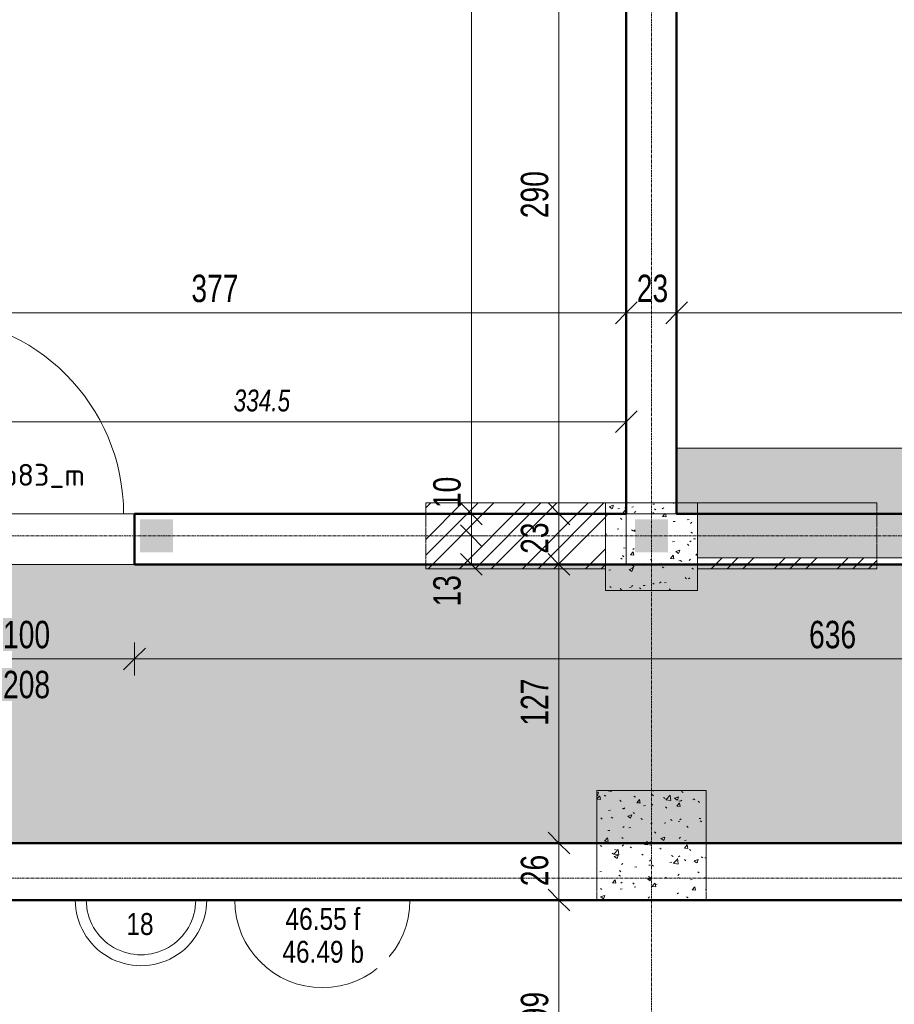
# Model space of a CAD drawing. Header units: millimetres. Extents: x 8507 to 240958, y -8745 to 78383.
# Tile 39 of 71: x 88289 to 92282, y 51298 to 55791. Entities that reach past the tile are written whole.
import ezdxf

# ---------------------------------------------------------------- set-up
doc = ezdxf.new("R2010")
doc.units = ezdxf.units.MM
for name, pattern in [('Ligne de quadrillage', [22.225, 12.7, -3.175, 3.175, -3.175]), ('Tiret 1_16_', [3.175, 1.5875, -1.5875]), ('tiret perso', [2.6, 1.3, -1.3])]:
    doc.linetypes.add(name, pattern=pattern)
for name, color, linetype, lineweight in [('A-ANNO-DIMS', 211, 'Continuous', 9), ('A-ANNO-DIMS-50', 211, 'Continuous', 9), ('A-DETL-GENF', 92, 'Continuous', 5), ('A-DETL-MBND', 5, 'Continuous', 5), ('A-DETL-THIN', 151, 'Continuous', 5), ('A-DOOR', 31, 'Continuous', 9), ('A-DOOR-IDEN', 31, 'Continuous', 9), ('A-FLOR-IDEN', 11, 'Continuous', 9), ('A-WALL', 113, 'Continuous', 9), ('G-ANNO-TEXT', 231, 'Continuous', 9), ('S-GRID', 1, 'Continuous', 9)]:
    doc.layers.add(name, color=color, linetype=linetype, lineweight=lineweight)
doc.styles.add('Arial Narrow_4', font='ARIALN.TTF', dxfattribs={"width": 0.9, "height": 125})
doc.styles.add('Arial Narrow_I', font='ARIALNI.TTF', dxfattribs={"width": 0.9, "height": 100})
doc.styles.add('Arial_1', font='arial.ttf', dxfattribs={"width": 0.8, "height": 100})
doc.styles.add('ISOCPEUR', font='isocpeur.ttf', dxfattribs={"height": 100})
doc.dimstyles.new('AB6_1_50_-_GB', dxfattribs={"dimscale": 304.8, "dimtxt": 127.928872, "dimasz": 0.328084, "dimexe": 0.246063, "dimexo": 0.0625, "dimgap": 0.04101, "dimtad": 1, "dimdec": 0, "dimlfac": 0.1, "dimdsep": 46, "dimtxsty": 'Arial Narrow_4', "dimblk1": 'OBLIQUE', "dimblk2": 'OBLIQUE', "dimsah": 1, "dimcen": 0.09, "dimazin": 0, "dimtfac": 1, "dimtdec": 4, "dimtix": 1, "dimtmove": 0, "dimatfit": 3, "dimfxl": 0.246063, "dimfxlon": 1, "dimtvp": 1, "dimtolj": 1, "dimtzin": 0, "dimarcsym": 2})
doc.dimstyles.new('AB6_1_50_-_GB_1', dxfattribs={"dimscale": 304.8, "dimtxt": 127.928872, "dimasz": 0.328084, "dimexe": 0.246063, "dimexo": 0.0625, "dimgap": 0.04101, "dimtad": 1, "dimdec": 0, "dimlfac": 0.1, "dimdsep": 46, "dimtxsty": 'Arial Narrow_4', "dimblk1": 'OBLIQUE', "dimblk2": 'OBLIQUE', "dimsah": 1, "dimcen": 0.09, "dimazin": 0, "dimtfac": 1, "dimtdec": 4, "dimtix": 1, "dimtmove": 2, "dimatfit": 3, "dimfxl": 0.246063, "dimfxlon": 1, "dimtvp": 1, "dimtolj": 1, "dimtzin": 0, "dimarcsym": 2})
doc.dimstyles.new('AB6_1_50_-_GB_3', dxfattribs={"dimscale": 304.8, "dimtxt": 127.928872, "dimasz": 0.328084, "dimexe": 0.246063, "dimexo": 0.0625, "dimgap": 0.04101, "dimtad": 1, "dimdec": 0, "dimlfac": 0.1, "dimdsep": 46, "dimtxsty": 'Arial Narrow_4', "dimblk1": 'OBLIQUE', "dimblk2": 'OBLIQUE', "dimsah": 1, "dimcen": 0.09, "dimazin": 0, "dimtfac": 1, "dimtdec": 4, "dimtix": 1, "dimtmove": 0, "dimatfit": 3, "dimfxl": 0.246063, "dimfxlon": 1, "dimtvp": 1, "dimtolj": 1, "dimtzin": 0, "dimarcsym": 2})
doc.dimstyles.new('AB6_1_50_-_GB_Italique', dxfattribs={"dimscale": 304.8, "dimtxt": 102.343097, "dimasz": 0.328084, "dimexe": 0.246063, "dimexo": 0.0625, "dimgap": 0.057415, "dimtad": 1, "dimdec": 1, "dimlfac": 0.1, "dimrnd": 0.1, "dimdsep": 46, "dimtxsty": 'Arial Narrow_I', "dimblk1": 'OBLIQUE', "dimblk2": 'OBLIQUE', "dimsah": 1, "dimcen": 0.09, "dimazin": 0, "dimtfac": 1, "dimtdec": 4, "dimtix": 1, "dimtmove": 0, "dimatfit": 3, "dimfxl": 0.246063, "dimfxlon": 1, "dimtvp": 1, "dimtfill": 1, "dimtolj": 1, "dimtzin": 0, "dimarcsym": 2})
pattern_1 = [(45, (64631.8, -542.27), (-143.6841, 143.6841), []), (45, (64703.64, -542.27), (-143.6841, 143.6841), []), (45, (64775.48, -542.27), (-143.6841, 143.6841), [])]
pattern_2 = [(50, (64631.8, -542.27), (182.18467, -15.9391), [19.05, -209.55]), (355, (64631.8, -542.27), (-35.2424, 191.0566), [15.24, -167.64]), (100.451, (64646.98, -543.6), (146.9425, 175.1167), [16.19, -178.09]), (46.184, (64631.8, -491.47), (271.0789, -42.0433), [28.575, -314.325]), (96.636, (64654.4, -494.97), (237.4025, 247.4272), [24.285, -267.135]), (351.184, (64631.8, -491.47), (237.4046, 247.4251), [22.86, -251.46]), (21, (64657.2, -504.17), (151.61488, -102.2655), [19.05, -209.55]), (326, (64657.2, -504.17), (61.80236, 184.18774), [15.24, -167.64]), (71.451, (64669.83, -512.7), (213.41706, 81.92137), [16.19, -178.09]), (37.5, (64631.8, -542.27), (3.08832, 84.555076), [8.382, -157.226, 8.382, -161.798, -168.275]), (37.5, (64631.8, -542.27), (3.08832, 84.555076), [-335.788, 8.382, -159.893]), (7.5, (64631.8, -542.27), (66.81944, 100.18075), [8.382, -88.646, 8.382, -153.416, -64.135]), (7.5, (64631.8, -542.27), (66.81944, 100.18075), [-258.826, 8.382, -55.753]), (327.5, (64575.156, -542.27), (135.59049, -5.72891), [8.382, -55.118, 8.382, -189.738, -262.89]), (327.5, (64575.156, -542.27), (135.59049, -5.72891), [-261.62, 8.382, -254.508]), (317.5, (64549.76, -542.27), (148.12889, 25.42676), [8.382, -74.168, 8.382, -123.19, -186.69]), (317.5, (64549.76, -542.27), (148.12889, 25.42676), [-214.122, 8.382, -178.308])]

# ---------------------------------------------------------------- blocks, each defined once
blk = doc.blocks.new('Porte 1Vtl - MI-p83_m-3009844-R-1 variante')
at = {"layer": 'A-DOOR'}
blk.add_line((450, -115), (450, -1015), dxfattribs=at)
blk.add_arc((450, -115), 900, 180, 270, dxfattribs=at)
blk = doc.blocks.new('DIMBLOCK41-R-1 variante')
at = {"layer": 'A-ANNO-DIMS-50', "lineweight": 18}
for p, q in [((90751.3, 51773.7), (90701.3, 51823.7)), ((90751.3, 51773.7), (90801.3, 51723.7)), ((90751.3, 50783.1), (90701.3, 50833.1)), ((90751.3, 50783.1), (90801.3, 50733.1))]:
    blk.add_line(p, q, dxfattribs=at)
at = {"layer": 'A-ANNO-DIMS-50'}
for p, q in [((90751.3, 51773.7), (90676.3, 51773.7)), ((90751.3, 50783.1), (90751.3, 51773.7)), ((90751.3, 51773.7), (90826.3, 51773.7)), ((90751.3, 50783.1), (90676.3, 50783.1)), ((90751.3, 50783.1), (90826.3, 50783.1))]:
    blk.add_line(p, q, dxfattribs=at)
at = {"layer": 'A-ANNO-DIMS-50', "color": 0, "insert": (90577.2, 51211.4), "char_height": 125, "width": 160.825, "attachment_point": 1, "rotation": 90, "line_spacing_factor": 0.974696, "style": 'Arial Narrow_4'}
blk.add_mtext('99', dxfattribs=at)
blk = doc.blocks.new('_Oblique')
at = {"color": 0, "linetype": 'ByBlock', "lineweight": -2}
blk.add_line((-0.5, -0.5), (0.5, 0.5), dxfattribs=at)
blk = doc.blocks.new('DIMBLOCK42-R-1 variante')
at = {"layer": 'A-ANNO-DIMS-50', "lineweight": 18}
for p, q in [((90751.3, 52033.7), (90701.3, 52083.7)), ((90751.3, 52033.7), (90801.3, 51983.7)), ((90751.3, 51773.7), (90701.3, 51823.7)), ((90751.3, 51773.7), (90801.3, 51723.7))]:
    blk.add_line(p, q, dxfattribs=at)
at = {"layer": 'A-ANNO-DIMS-50'}
for p, q in [((90751.3, 52033.7), (90676.3, 52033.7)), ((90751.3, 51773.7), (90751.3, 52033.7)), ((90751.3, 52033.7), (90826.3, 52033.7)), ((90751.3, 51773.7), (90676.3, 51773.7)), ((90751.3, 51773.7), (90826.3, 51773.7))]:
    blk.add_line(p, q, dxfattribs=at)
at = {"layer": 'A-ANNO-DIMS-50', "color": 0, "insert": (90577.2, 51836.7), "char_height": 125, "width": 160.825, "attachment_point": 1, "rotation": 90, "line_spacing_factor": 0.974696, "style": 'Arial Narrow_4'}
blk.add_mtext('26', dxfattribs=at)
blk = doc.blocks.new('DIMBLOCK43-R-1 variante')
at = {"layer": 'A-ANNO-DIMS-50', "lineweight": 18}
for p, q in [((90751.3, 53305.4), (90701.3, 53355.4)), ((90751.3, 53305.4), (90801.3, 53255.4)), ((90751.3, 52033.7), (90701.3, 52083.7)), ((90751.3, 52033.7), (90801.3, 51983.7))]:
    blk.add_line(p, q, dxfattribs=at)
at = {"layer": 'A-ANNO-DIMS-50'}
for p, q in [((90751.3, 53305.4), (90676.3, 53305.4)), ((90751.3, 52033.7), (90751.3, 53305.4)), ((90751.3, 53305.4), (90826.3, 53305.4)), ((90751.3, 52033.7), (90676.3, 52033.7)), ((90751.3, 52033.7), (90826.3, 52033.7))]:
    blk.add_line(p, q, dxfattribs=at)
at = {"layer": 'A-ANNO-DIMS-50', "color": 0, "insert": (90577.2, 52569), "char_height": 125, "width": 241.237, "attachment_point": 1, "rotation": 90, "line_spacing_factor": 0.974696, "style": 'Arial Narrow_4'}
blk.add_mtext('127', dxfattribs=at)
blk = doc.blocks.new('DIMBLOCK44-R-1 variante')
at = {"layer": 'A-ANNO-DIMS-50', "lineweight": 18}
for p, q in [((90751.3, 53535.4), (90701.3, 53585.4)), ((90751.3, 53535.4), (90801.3, 53485.4)), ((90751.3, 53305.4), (90701.3, 53355.4)), ((90751.3, 53305.4), (90801.3, 53255.4))]:
    blk.add_line(p, q, dxfattribs=at)
at = {"layer": 'A-ANNO-DIMS-50'}
for p, q in [((90751.3, 53535.4), (90676.3, 53535.4)), ((90751.3, 53305.4), (90751.3, 53535.4)), ((90751.3, 53535.4), (90826.3, 53535.4)), ((90751.3, 53305.4), (90676.3, 53305.4)), ((90751.3, 53305.4), (90826.3, 53305.4))]:
    blk.add_line(p, q, dxfattribs=at)
at = {"layer": 'A-ANNO-DIMS-50', "color": 0, "insert": (90577.2, 53353.4), "char_height": 125, "width": 160.825, "attachment_point": 1, "rotation": 90, "line_spacing_factor": 0.974696, "style": 'Arial Narrow_4'}
blk.add_mtext('23', dxfattribs=at)
blk = doc.blocks.new('DIMBLOCK45-R-1 variante')
at = {"layer": 'A-ANNO-DIMS-50', "lineweight": 18}
for p, q in [((90751.3, 56435.4), (90701.3, 56485.4)), ((90751.3, 56435.4), (90801.3, 56385.4)), ((90751.3, 53535.4), (90701.3, 53585.4)), ((90751.3, 53535.4), (90801.3, 53485.4))]:
    blk.add_line(p, q, dxfattribs=at)
at = {"layer": 'A-ANNO-DIMS-50'}
for p, q in [((90751.3, 56435.4), (90676.3, 56435.4)), ((90751.3, 53535.4), (90751.3, 56435.4)), ((90751.3, 56435.4), (90826.3, 56435.4)), ((90751.3, 53535.4), (90676.3, 53535.4)), ((90751.3, 53535.4), (90826.3, 53535.4))]:
    blk.add_line(p, q, dxfattribs=at)
at = {"layer": 'A-ANNO-DIMS-50', "color": 0, "insert": (90577.2, 54884.9), "char_height": 125, "width": 241.237, "attachment_point": 1, "rotation": 90, "line_spacing_factor": 0.974696, "style": 'Arial Narrow_4'}
blk.add_mtext('290', dxfattribs=at)
blk = doc.blocks.new('DIMBLOCK69-R-1 variante')
at = {"layer": 'A-ANNO-DIMS-50'}
for p, q in [((87813.7, 52873.5), (87813.7, 52948.5)), ((88813.7, 52873.5), (88813.7, 52948.5)), ((87813.7, 52873.5), (88813.7, 52873.5)), ((87813.7, 52873.5), (87813.7, 52798.5)), ((88813.7, 52873.5), (88813.7, 52798.5))]:
    blk.add_line(p, q, dxfattribs=at)
at = {"layer": 'A-ANNO-DIMS-50', "lineweight": 18}
for p, q in [((87813.7, 52873.5), (87863.7, 52923.5)), ((88813.7, 52873.5), (88863.7, 52923.5)), ((87813.7, 52873.5), (87763.7, 52823.5)), ((88813.7, 52873.5), (88763.7, 52823.5))]:
    blk.add_line(p, q, dxfattribs=at)
at = {"layer": 'A-ANNO-DIMS-50', "color": 0, "char_height": 125, "width": 241.237, "attachment_point": 1, "line_spacing_factor": 0.974696, "style": 'Arial Narrow_4'}
for s, insert in [('100', (88213.1, 53047.5)), ('208', (88213.1, 52819.5))]:
    blk.add_mtext(s, dxfattribs=dict(at, insert=insert))
blk = doc.blocks.new('DIMBLOCK70-R-1 variante')
at = {"layer": 'A-ANNO-DIMS-50'}
for p, q in [((88813.7, 52873.5), (88813.7, 52948.5)), ((95173.7, 52873.5), (95173.7, 52948.5)), ((88813.7, 52873.5), (95173.7, 52873.5)), ((88813.7, 52873.5), (88813.7, 52798.5)), ((95173.7, 52873.5), (95173.7, 52798.5))]:
    blk.add_line(p, q, dxfattribs=at)
at = {"layer": 'A-ANNO-DIMS-50', "lineweight": 18}
for p, q in [((88813.7, 52873.5), (88863.7, 52923.5)), ((95173.7, 52873.5), (95223.7, 52923.5)), ((88813.7, 52873.5), (88763.7, 52823.5)), ((95173.7, 52873.5), (95123.7, 52823.5))]:
    blk.add_line(p, q, dxfattribs=at)
at = {"layer": 'A-ANNO-DIMS-50', "color": 0, "insert": (91893.1, 53047.5), "char_height": 125, "width": 241.237, "attachment_point": 1, "line_spacing_factor": 0.974696, "style": 'Arial Narrow_4'}
blk.add_mtext('636', dxfattribs=at)
blk = doc.blocks.new('DIMBLOCK257-R-1 variante')
at = {"layer": 'A-ANNO-DIMS-50'}
for p, q in [((87713.7, 53956.4), (87713.7, 54031.4)), ((91058.7, 53956.4), (91058.7, 54031.4)), ((91058.7, 53956.4), (87713.7, 53956.4)), ((87713.7, 53956.4), (87713.7, 53881.4)), ((91058.7, 53956.4), (91058.7, 53881.4))]:
    blk.add_line(p, q, dxfattribs=at)
at = {"layer": 'A-ANNO-DIMS-50', "lineweight": 18}
for p, q in [((87713.7, 53956.4), (87763.7, 54006.4)), ((91058.7, 53956.4), (91108.7, 54006.4)), ((87713.7, 53956.4), (87663.7, 53906.4)), ((91058.7, 53956.4), (91008.7, 53906.4))]:
    blk.add_line(p, q, dxfattribs=at)
at = {"layer": 'A-ANNO-DIMS-50', "color": 0, "insert": (89265.9, 54103.2), "char_height": 100, "width": 288.51, "attachment_point": 1, "line_spacing_factor": 0.974696, "style": 'Arial Narrow_I', "bg_fill": 3, "box_fill_scale": 1.25, "bg_fill_color": 256, "bg_fill_true_color": 13158600, "bg_fill_transparency": 0}
blk.add_mtext('334.5', dxfattribs=at)
blk = doc.blocks.new('DIMBLOCK337-R-1 variante')
at = {"layer": 'A-ANNO-DIMS-50', "lineweight": 18}
for p, q in [((90351.3, 53435.4), (90301.3, 53485.4)), ((90351.3, 53435.4), (90401.3, 53385.4)), ((90351.3, 53305.4), (90301.3, 53355.4)), ((90351.3, 53305.4), (90401.3, 53255.4))]:
    blk.add_line(p, q, dxfattribs=at)
at = {"layer": 'A-ANNO-DIMS-50'}
for p, q in [((90351.3, 53435.4), (90276.3, 53435.4)), ((90351.3, 53305.4), (90351.3, 53435.4)), ((90351.3, 53435.4), (90426.3, 53435.4)), ((90351.3, 53305.4), (90276.3, 53305.4)), ((90351.3, 53305.4), (90426.3, 53305.4))]:
    blk.add_line(p, q, dxfattribs=at)
at = {"layer": 'A-ANNO-DIMS-50', "color": 0, "insert": (90177.2, 53113), "char_height": 125, "width": 160.825, "attachment_point": 1, "rotation": 90, "line_spacing_factor": 0.974696, "style": 'Arial Narrow_4'}
blk.add_mtext('13', dxfattribs=at)
blk = doc.blocks.new('DIMBLOCK338-R-1 variante')
at = {"layer": 'A-ANNO-DIMS-50', "lineweight": 18}
for p, q in [((90351.3, 53535.4), (90301.3, 53585.4)), ((90351.3, 53535.4), (90401.3, 53485.4)), ((90351.3, 53435.4), (90301.3, 53485.4)), ((90351.3, 53435.4), (90401.3, 53385.4))]:
    blk.add_line(p, q, dxfattribs=at)
at = {"layer": 'A-ANNO-DIMS-50'}
for p, q in [((90351.3, 53535.4), (90276.3, 53535.4)), ((90351.3, 53435.4), (90351.3, 53535.4)), ((90351.3, 53535.4), (90426.3, 53535.4)), ((90351.3, 53435.4), (90276.3, 53435.4)), ((90351.3, 53435.4), (90426.3, 53435.4))]:
    blk.add_line(p, q, dxfattribs=at)
at = {"layer": 'A-ANNO-DIMS-50', "color": 0, "insert": (90177.2, 53562), "char_height": 125, "width": 160.825, "attachment_point": 1, "rotation": 90, "line_spacing_factor": 0.974696, "style": 'Arial Narrow_4'}
blk.add_mtext('10', dxfattribs=at)
blk = doc.blocks.new('DIMBLOCK339-R-1 variante')
at = {"layer": 'A-ANNO-DIMS-50', "lineweight": 18}
for p, q in [((90351.3, 61638.6), (90301.3, 61688.6)), ((90351.3, 61638.6), (90401.3, 61588.6)), ((90351.3, 53535.4), (90301.3, 53585.4)), ((90351.3, 53535.4), (90401.3, 53485.4))]:
    blk.add_line(p, q, dxfattribs=at)
at = {"layer": 'A-ANNO-DIMS-50'}
for p, q in [((90351.3, 61638.6), (90276.3, 61638.6)), ((90351.3, 53535.4), (90351.3, 61638.6)), ((90351.3, 61638.6), (90426.3, 61638.6)), ((90351.3, 53535.4), (90276.3, 53535.4)), ((90351.3, 53535.4), (90426.3, 53535.4))]:
    blk.add_line(p, q, dxfattribs=at)
at = {"layer": 'A-ANNO-DIMS-50', "color": 0, "insert": (90177.2, 57486.5), "char_height": 125, "width": 241.237, "attachment_point": 1, "rotation": 90, "line_spacing_factor": 0.974696, "style": 'Arial Narrow_4'}
blk.add_mtext('810', dxfattribs=at)
blk = doc.blocks.new('DIMBLOCK353-R-1 variante')
at = {"layer": 'A-ANNO-DIMS-50'}
for p, q in [((91288.7, 54453.2), (91288.7, 54528.2)), ((95073.7, 54453.2), (95073.7, 54528.2)), ((95073.7, 54453.2), (91288.7, 54453.2)), ((91288.7, 54453.2), (91288.7, 54378.2)), ((95073.7, 54453.2), (95073.7, 54378.2))]:
    blk.add_line(p, q, dxfattribs=at)
at = {"layer": 'A-ANNO-DIMS-50', "lineweight": 18}
for p, q in [((91288.7, 54453.2), (91338.7, 54503.2)), ((95073.7, 54453.2), (95123.7, 54503.2)), ((91288.7, 54453.2), (91238.7, 54403.2)), ((95073.7, 54453.2), (95023.7, 54403.2))]:
    blk.add_line(p, q, dxfattribs=at)
at = {"layer": 'A-ANNO-DIMS-50', "color": 0, "insert": (93080.6, 54627.2), "char_height": 125, "width": 241.237, "attachment_point": 1, "line_spacing_factor": 0.974696, "style": 'Arial Narrow_4'}
blk.add_mtext('379', dxfattribs=at)
blk = doc.blocks.new('DIMBLOCK354-R-1 variante')
at = {"layer": 'A-ANNO-DIMS-50'}
for p, q in [((91058.7, 54453.2), (91058.7, 54528.2)), ((91288.7, 54453.2), (91288.7, 54528.2)), ((91288.7, 54453.2), (91058.7, 54453.2)), ((91058.7, 54453.2), (91058.7, 54378.2)), ((91288.7, 54453.2), (91288.7, 54378.2))]:
    blk.add_line(p, q, dxfattribs=at)
at = {"layer": 'A-ANNO-DIMS-50', "lineweight": 18}
for p, q in [((91058.7, 54453.2), (91108.7, 54503.2)), ((91288.7, 54453.2), (91338.7, 54503.2)), ((91058.7, 54453.2), (91008.7, 54403.2)), ((91288.7, 54453.2), (91238.7, 54403.2))]:
    blk.add_line(p, q, dxfattribs=at)
at = {"layer": 'A-ANNO-DIMS-50', "color": 0, "insert": (91106.6, 54627.2), "char_height": 125, "width": 160.825, "attachment_point": 1, "line_spacing_factor": 0.974696, "style": 'Arial Narrow_4'}
blk.add_mtext('23', dxfattribs=at)
blk = doc.blocks.new('DIMBLOCK355-R-1 variante')
at = {"layer": 'A-ANNO-DIMS-50'}
for p, q in [((87288.7, 54453.2), (87288.7, 54528.2)), ((91058.7, 54453.2), (91058.7, 54528.2)), ((91058.7, 54453.2), (87288.7, 54453.2)), ((87288.7, 54453.2), (87288.7, 54378.2)), ((91058.7, 54453.2), (91058.7, 54378.2))]:
    blk.add_line(p, q, dxfattribs=at)
at = {"layer": 'A-ANNO-DIMS-50', "lineweight": 18}
for p, q in [((87288.7, 54453.2), (87338.7, 54503.2)), ((91058.7, 54453.2), (91108.7, 54503.2)), ((87288.7, 54453.2), (87238.7, 54403.2)), ((91058.7, 54453.2), (91008.7, 54403.2))]:
    blk.add_line(p, q, dxfattribs=at)
at = {"layer": 'A-ANNO-DIMS-50', "color": 0, "insert": (89073.1, 54627.2), "char_height": 125, "width": 241.237, "attachment_point": 1, "line_spacing_factor": 0.974696, "style": 'Arial Narrow_4'}
blk.add_mtext('377', dxfattribs=at)
blk = doc.blocks.new('G_Dalle Epaisseur manuelle commentaire - G_Dalle Epaisseur manuelle commentaire-1862508-R-1 variante')
at = {"layer": 'A-FLOR-IDEN'}
blk.add_line((-6, 0), (6, 0), dxfattribs=at)
for radius in [6, 5]:
    blk.add_arc((0, 0), radius, 360, 180, dxfattribs=at)

msp = doc.modelspace()

# ---------------------------------------------------------------- hatches: boundary and pattern name
at = {"layer": 'A-DETL-GENF'}
for points in [[(88838.65, 53360.4), (88988.65, 53360.4), (88988.65, 53510.4), (88838.65, 53510.4)], [(91098.65, 53360.4), (91248.65, 53360.4), (91248.65, 53510.4), (91098.65, 53510.4)]]:
    msp.add_hatch(color=8, dxfattribs=at).paths.add_polyline_path(points)
at = {"layer": 'A-DETL-MBND'}
for points in [[(95073.65, 53535.4), (95073.65, 53835.4), (91288.65, 53835.4), (91288.65, 53535.4), (94963.23, 53535.4)], [(94963.23, 53335.4), (94963.23, 53535.4), (91383.23, 53535.4), (91383.23, 53335.4)]]:
    msp.add_hatch(color=254, dxfattribs=at).paths.add_polyline_path(points)
at = {"layer": 'A-DETL-MBND', "linetype": 'Tiret 1_16_'}
h = msp.add_hatch(dxfattribs=at)
h.set_pattern_fill('FP_13', style=0, pattern_type=2)
h.set_pattern_definition(pattern_1)
h.paths.add_polyline_path([(90143.65, 53285.4), (90963.23, 53285.4), (90963.23, 53585.4), (90143.65, 53585.4)])
h = msp.add_hatch(dxfattribs=at)
h.set_pattern_fill('FP_14', style=0, pattern_type=2)
h.set_pattern_definition(pattern_2)
h.paths.add_polyline_path([(91383.23, 53185.4), (91383.23, 53535.4), (91288.65, 53535.4), (91288.65, 53585.4), (90963.23, 53585.4), (90963.23, 53185.4), (91288.65, 53185.4)])
h.paths.add_polyline_path([(91248.65, 53360.4), (91098.65, 53360.4), (91098.65, 53510.4), (91248.65, 53510.4)])
h = msp.add_hatch(dxfattribs=at)
h.set_pattern_fill('FP_13', style=0, pattern_type=2)
h.set_pattern_definition(pattern_1)
h.paths.add_polyline_path([(91383.65, 53285.4), (92203.23, 53285.4), (92203.23, 53335.4), (91383.65, 53335.4)])
at = {"layer": 'A-DETL-MBND'}
h = msp.add_hatch(dxfattribs=at)
h.set_pattern_fill('FP_18', color=8, style=0, pattern_type=2)
h.set_pattern_definition([(0, (64631.8, -542.27), (0, 101.6), [3.353, -98.247]), (0, (64682.6, -491.47), (0, 101.6), [3.353, -98.247])])
h.paths.add_polyline_path([(95098.65, 52033.73), (95098.65, 52048.73), (95248.65, 52048.73), (95248.65, 52033.73), (95304.43, 52033.73), (95303.67, 53305.4), (63273.65, 53305.4), (63274.42, 52033.73), (89812.49, 52033.73)])
at = {"layer": 'A-DETL-MBND', "linetype": 'Tiret 1_16_'}
h = msp.add_hatch(dxfattribs=at)
h.set_pattern_fill('FP_14', style=0, pattern_type=2)
h.set_pattern_definition(pattern_2)
h.paths.add_polyline_path([(90923.65, 51773.73), (91423.65, 51773.73), (91423.65, 52273.73), (90923.65, 52273.73)])

# ---------------------------------------------------------------- linework, layer by layer
at = {"layer": 'A-DETL-MBND'}
for p, q in [((91058.68, 53305.4), (91060.38, 61866.61)), ((63446.65, 53305.4), (95303.67, 53305.4)), ((91058.68, 53305.4), (74803.65, 53305.4))]:
    msp.add_line(p, q, dxfattribs=at)
at = {"layer": 'A-DETL-MBND', "color": 7, "linetype": 'tiret perso'}
for p, q in [((91288.65, 53835.4), (91288.65, 61338.56)), ((91288.65, 53535.4), (91383.23, 53535.4))]:
    msp.add_line(p, q, dxfattribs=at)
at = {"layer": 'A-DETL-MBND', "color": 7}
for p, q in [((91288.65, 53535.4), (91288.65, 53835.4)), ((91288.65, 53835.4), (95073.65, 53835.4)), ((91288.65, 53835.4), (95073.65, 53835.4)), ((95073.65, 53535.4), (91288.65, 53535.4)), ((91383.23, 53535.4), (91383.23, 53335.4)), ((91383.23, 53335.4), (91383.23, 53535.4)), ((91383.23, 53335.4), (94963.23, 53335.4)), ((91383.23, 53335.4), (94963.23, 53335.4))]:
    msp.add_line(p, q, dxfattribs=at)
at = {"layer": 'A-DETL-MBND', "color": 7, "linetype": 'Tiret 1_16_'}
for p, q in [((90143.65, 53585.4), (91383.23, 53585.4)), ((91383.23, 53585.4), (90143.65, 53585.4)), ((90143.65, 53285.4), (90143.65, 53585.4)), ((90143.65, 53585.4), (90143.65, 53285.4)), ((90963.23, 53585.4), (90963.23, 53285.4)), ((90963.23, 53585.4), (90963.23, 53285.4)), ((90963.23, 53185.4), (90963.23, 53585.4)), ((90963.23, 53585.4), (90963.23, 53185.4)), ((91383.23, 53585.4), (91383.23, 53185.4)), ((91383.23, 53185.4), (91383.23, 53585.4)), ((91383.65, 53585.4), (92203.23, 53585.4)), ((92203.23, 53585.4), (91383.65, 53585.4)), ((91383.65, 53285.4), (91383.65, 53585.4)), ((91383.65, 53585.4), (91383.65, 53285.4)), ((92203.23, 53585.4), (92203.23, 53285.4)), ((92203.23, 53585.4), (92203.23, 53285.4)), ((90143.65, 53285.4), (90963.23, 53285.4)), ((90963.23, 53285.4), (90143.65, 53285.4)), ((91383.65, 53285.4), (92203.23, 53285.4)), ((92203.23, 53285.4), (91383.65, 53285.4)), ((91383.23, 53185.4), (90963.23, 53185.4)), ((90963.23, 53185.4), (91383.23, 53185.4)), ((90923.65, 51773.73), (90923.65, 52273.73)), ((90923.65, 52273.73), (91423.65, 52273.73)), ((91423.65, 52273.73), (90923.65, 52273.73)), ((90923.65, 52273.73), (90923.65, 51773.73)), ((91423.65, 52273.73), (91423.65, 51773.73)), ((91423.65, 51773.73), (91423.65, 52273.73)), ((91423.65, 51773.73), (90923.65, 51773.73)), ((90923.65, 51773.73), (91423.65, 51773.73))]:
    msp.add_line(p, q, dxfattribs=at)
at = {"layer": 'A-DETL-THIN'}
msp.add_line((89271.13, 51773.73), (90071.13, 51773.73), dxfattribs=at)
msp.add_arc((89671.13, 51773.73), 400, 180, 0, dxfattribs=at)
at = {"layer": 'A-WALL', "lineweight": 50}
for p, q in [((91058.65, 53535.4), (91058.65, 56435.4)), ((91288.65, 56435.4), (91288.65, 53535.4)), ((88813.65, 53305.4), (88813.65, 53535.4)), ((88813.65, 53535.4), (91058.65, 53535.4)), ((91288.65, 53535.4), (95073.65, 53535.4)), ((95073.65, 53305.4), (88813.65, 53305.4)), ((63273.65, 52033.73), (95073.65, 52033.73)), ((95303.65, 51773.73), (59423.65, 51773.73))]:
    msp.add_line(p, q, dxfattribs=at)
at = {"layer": 'A-WALL'}
for p, q in [((74803.65, 53535.4), (91383.23, 53535.4)), ((91058.72, 53535.4), (91058.68, 53305.4)), ((88813.65, 53305.4), (67333.65, 53305.4)), ((88813.65, 53305.4), (88813.65, 53305.4))]:
    msp.add_line(p, q, dxfattribs=at)
at = {"layer": 'S-GRID', "linetype": 'Ligne de quadrillage'}
for p, q in [((91173.65, 47292.72), (91173.65, 65870.79)), ((48070.04, 53435.4), (102467.67, 53435.4)), ((48070.04, 51873.73), (102467.67, 51873.73))]:
    msp.add_line(p, q, dxfattribs=at)

# ---------------------------------------------------------------- block references
at = {"layer": 'A-DOOR', "rotation": 180}
msp.add_blockref('Porte 1Vtl - MI-p83_m-3009844-R-1 variante', (88313.65, 53420.4), dxfattribs=at)
at = {"layer": 'A-FLOR-IDEN', "xscale": 49.99999999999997, "yscale": 49.99999999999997, "zscale": 49.99999999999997, "rotation": 180}
msp.add_blockref('G_Dalle Epaisseur manuelle commentaire - G_Dalle Epaisseur manuelle commentaire-1862508-R-1 variante', (88843.06, 51773.73), dxfattribs=at)

# ---------------------------------------------------------------- texts
at = {"layer": 'A-DOOR-IDEN', "insert": (88006.95, 53763.79), "char_height": 100, "width": 725.5272, "attachment_point": 1, "style": 'ISOCPEUR'}
msp.add_mtext('MI-p83_m', dxfattribs=at)

# ---------------------------------------------------------------- dimensions: what is measured, and where the dimension line sits
at = {"layer": 'A-ANNO-DIMS'}
for base, p1, p2, angle, dimstyle, override, picture, middle in [((90751.26, 56435.4), (90676.26, 53535.4), (90676.26, 56435.4), 90, 'AB6_1_50_-_GB', {"dimpost": '<>', "dimfxl": 2900}, 'DIMBLOCK45-R-1 variante', (90674.94, 54985.4)), ((91058.65, 54453.15), (91288.65, 54378.15), (91058.65, 54378.15), 0, 'AB6_1_50_-_GB_3', {"dimpost": '<>', "dimfxl": 230}, 'DIMBLOCK354-R-1 variante', (91173.65, 54529.48)), ((90751.26, 53535.4), (90676.26, 53305.4), (90676.26, 53535.4), 90, 'AB6_1_50_-_GB', {"dimpost": '<>', "dimfxl": 230}, 'DIMBLOCK44-R-1 variante', (90674.94, 53420.4)), ((90751.26, 53305.4), (90676.26, 52033.73), (90676.26, 53305.4), 90, 'AB6_1_50_-_GB', {"dimpost": '<>', "dimfxl": 1271.668898}, 'DIMBLOCK43-R-1 variante', (90676.01, 52669.56)), ((90751.26, 52033.73), (90676.26, 51773.73), (90676.26, 52033.73), 90, 'AB6_1_50_-_GB', {"dimpost": '<>', "dimfxl": 260}, 'DIMBLOCK42-R-1 variante', (90674.94, 51903.73)), ((90751.26, 51773.73), (90676.26, 50783.12), (90676.26, 51773.73), 90, 'AB6_1_50_-_GB', {"dimpost": '<>', "dimfxl": 990.609235}, 'DIMBLOCK41-R-1 variante', (90674.94, 51278.42))]:
    dim = msp.add_linear_dim(base=base, p1=p1, p2=p2, angle=angle, dimstyle=dimstyle, override=override, dxfattribs=at)
    dim.commit()
    dim.dimension.update_dxf_attribs({"geometry": picture, "text_midpoint": middle})
for base, p1, p2, dimstyle, override, picture, middle in [((87288.65, 54453.15), (91058.65, 54378.15), (87288.65, 54378.15), 'AB6_1_50_-_GB_3', {"dimpost": '<>', "dimfxl": 3770}, 'DIMBLOCK355-R-1 variante', (89173.65, 54529.48)), ((91288.65422748, 54453.15398915), (95073.65422748, 54378.15398915), (91288.65422748, 54378.15398915), 'AB6_1_50_-_GB_3', {"dimpost": '<>', "dimfxl": 3785}, 'DIMBLOCK353-R-1 variante', (93181.15422748, 54529.47561298)), ((95173.65, 52873.49), (88813.65, 52948.49), (95173.65, 52948.49), 'AB6_1_50_-_GB', {"dimpost": '<>', "dimfxl": 6360}, 'DIMBLOCK70-R-1 variante', (91993.65, 52949.81))]:
    dim = msp.add_linear_dim(base=base, p1=p1, p2=p2, dimstyle=dimstyle, override=override, dxfattribs=at)
    dim.commit()
    dim.dimension.update_dxf_attribs({"geometry": picture, "text_midpoint": middle})
for base, p1, p2, override, picture, middle in [((90351.26, 53535.4), (90276.26, 53435.4), (90276.26, 53535.4), {"dimpost": '<>', "dimfxl": 100}, 'DIMBLOCK338-R-1 variante', (90260.54, 53642.41)), ((90351.26, 53435.4), (90276.26, 53305.4), (90276.26, 53435.4), {"dimpost": '<>', "dimfxl": 130}, 'DIMBLOCK337-R-1 variante', (90260.54, 53193.37))]:
    dim = msp.add_linear_dim(base=base, p1=p1, p2=p2, angle=90, dimstyle='AB6_1_50_-_GB_1', override=override, dxfattribs=at)
    dim.commit()
    dim.dimension.update_dxf_attribs({"geometry": picture, "text_midpoint": middle, "dimtype": 160, "text_rotation": 90})
dim = msp.add_linear_dim(base=(88813.65, 52873.49), p1=(87813.65, 52948.49), p2=(88813.65, 52948.49), text='<>\\X208', dimstyle='AB6_1_50_-_GB', override={"dimpost": '<>', "dimfxl": 1000}, dxfattribs=at)
dim.commit()
dim.dimension.update_dxf_attribs({"geometry": 'DIMBLOCK69-R-1 variante', "text_midpoint": (88313.65, 52873.49)})

# ---------------------------------------------------------------- next in the draw order: texts
at = {"layer": 'A-FLOR-IDEN', "insert": (88776.32, 51714.19), "char_height": 100, "width": 153.924, "attachment_point": 1, "style": 'Arial_1', "bg_fill": 3, "box_fill_scale": 1.25, "bg_fill_color": 256, "bg_fill_true_color": 13158600, "bg_fill_transparency": 0}
msp.add_mtext('18', dxfattribs=at)
at = {"layer": 'G-ANNO-TEXT', "color": 7, "char_height": 100, "attachment_point": 1, "style": 'Arial_1', "bg_fill": 3, "box_fill_scale": 1.25, "bg_fill_color": 256, "bg_fill_true_color": 13158600, "bg_fill_transparency": 0}
for s, insert, width in [('46.55 f', (89502.75, 51737.43), 426.4977), ('46.49 b', (89488.35, 51587.43), 461.772)]:
    msp.add_mtext(s, dxfattribs=dict(at, insert=insert, width=width))

# ---------------------------------------------------------------- next in the draw order: dimensions: what is measured, and where the dimension line sits
at = {"layer": 'A-ANNO-DIMS'}
dim = msp.add_linear_dim(base=(87713.65, 53956.42), p1=(91058.65, 53881.42), p2=(87713.65, 53881.42), dimstyle='AB6_1_50_-_GB_Italique', override={"dimpost": '<>', "dimfxl": 3345}, dxfattribs=at)
dim.commit()
dim.dimension.update_dxf_attribs({"geometry": 'DIMBLOCK257-R-1 variante', "text_midpoint": (89386.15, 54024.98)})

# ---------------------------------------------------------------- next in the draw order: dimensions: what is measured, and where the dimension line sits
dim = msp.add_linear_dim(base=(90351.26, 61638.56), p1=(90276.26, 53535.4), p2=(90276.26, 61638.56), angle=90, dimstyle='AB6_1_50_-_GB_3', override={"dimpost": '<>', "dimfxl": 8103.163046}, dxfattribs=at)
dim.commit()
dim.dimension.update_dxf_attribs({"geometry": 'DIMBLOCK339-R-1 variante', "text_midpoint": (90274.94, 57586.98)})

doc.saveas('drawing.dxf')
